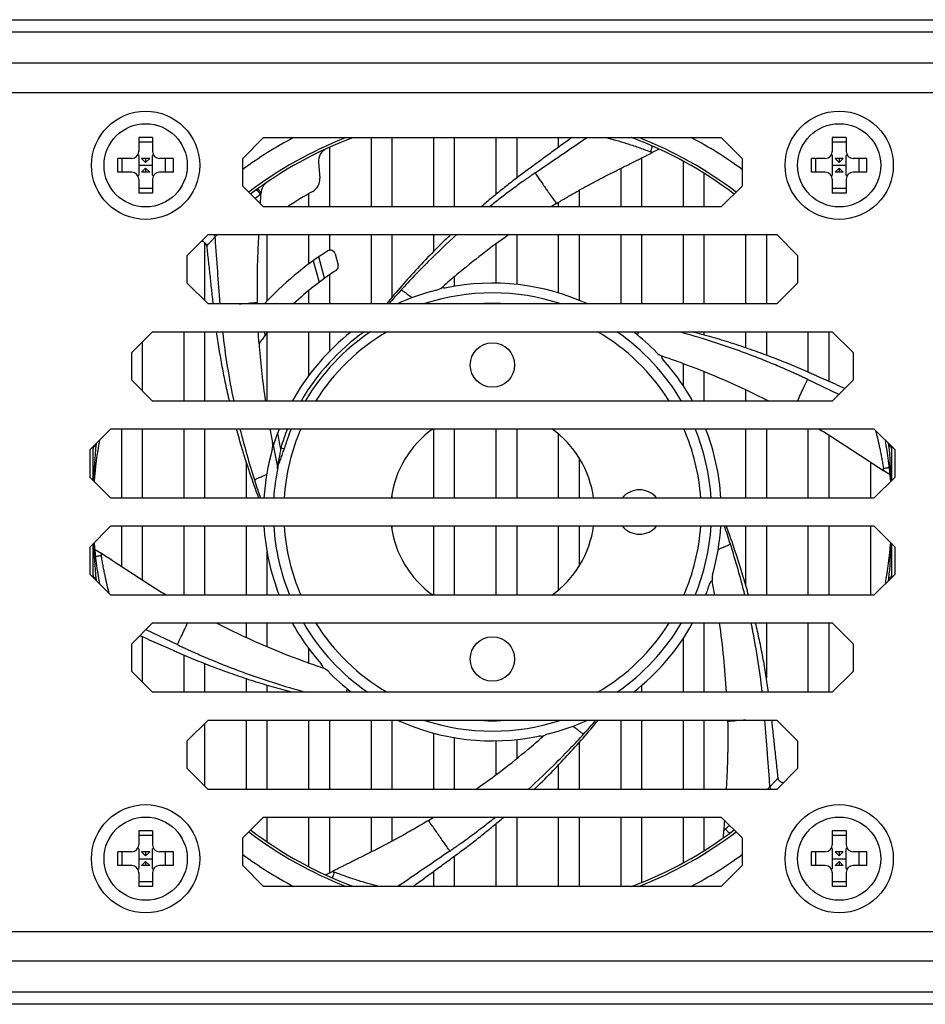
# Model space of a CAD drawing. Header units: millimetres. Extents: x 33 to 521, y 88 to 376.
# Tile 3 of 7: x 229 to 295, y 88 to 159. Entities that reach past the tile are written whole.
import ezdxf

# ---------------------------------------------------------------- set-up
doc = ezdxf.new("R2010")
doc.units = ezdxf.units.MM
doc.header["$LTSCALE"] = 32.67
doc.layers.add('00_COMPONENTS', color=7, linetype='CONTINUOUS')

msp = doc.modelspace()

# ---------------------------------------------------------------- linework, layer by layer
at = {"layer": '00_COMPONENTS', "color": 7}
for p, q in [((66.398, 158.568), (366.398, 158.568)), ((237.898, 150.068), (237.898, 149.068)), ((238.898, 150.068), (237.898, 150.068)), ((238.898, 150.068), (238.898, 149.068)), ((245.398, 148.568), (246.898, 150.068)), ((246.898, 150.068), (279.898, 150.068)), ((254.648, 150.068), (254.648, 145.068)), ((256.148, 150.068), (256.148, 145.068)), ((259.148, 150.068), (259.148, 145.068)), ((260.648, 150.068), (260.648, 145.068)), ((263.648, 150.068), (263.648, 145.965)), ((265.148, 150.068), (265.148, 147.148)), ((268.148, 150.068), (268.148, 149.357)), ((279.898, 150.068), (281.398, 148.568)), ((288.898, 150.068), (287.898, 150.068)), ((287.898, 150.068), (287.898, 149.068)), ((288.898, 150.068), (288.898, 149.068)), ((237.898, 149.758), (238.898, 149.758)), ((251.648, 149.362), (251.648, 145.068)), ((275.422, 149.238), (274.926, 148.987)), ((287.898, 149.758), (288.898, 149.758)), ((236.398, 147.568), (236.398, 148.568)), ((237.398, 148.568), (236.398, 148.568)), ((236.691, 148.568), (236.691, 147.568)), ((237.898, 148.773), (237.839, 148.833)), ((237.898, 148.773), (237.898, 147.363)), ((238.693, 148.568), (238.103, 148.568)), ((238.398, 148.273), (238.103, 148.568)), ((238.398, 148.273), (238.693, 148.568)), ((238.398, 148.568), (238.398, 148.273)), ((238.957, 148.833), (238.898, 148.773)), ((238.898, 147.363), (238.898, 148.773)), ((240.398, 148.568), (239.398, 148.568)), ((239.814, 148.568), (239.814, 147.568)), ((240.398, 147.568), (240.398, 148.568)), ((245.398, 146.568), (245.398, 148.568)), ((274.148, 148.593), (274.148, 145.068)), ((274.926, 148.986), (274.927, 148.986)), ((281.398, 148.568), (281.398, 146.568)), ((287.398, 148.568), (286.398, 148.568)), ((286.398, 147.568), (286.398, 148.568)), ((286.691, 148.568), (286.691, 147.568)), ((287.898, 148.773), (287.839, 148.833)), ((287.898, 148.773), (287.898, 147.363)), ((288.693, 148.568), (288.103, 148.568)), ((288.398, 148.273), (288.103, 148.568)), ((288.398, 148.273), (288.693, 148.568)), ((288.398, 148.568), (288.398, 148.273)), ((288.957, 148.833), (288.898, 148.773)), ((288.898, 147.363), (288.898, 148.773)), ((290.398, 148.568), (289.398, 148.568)), ((289.814, 148.568), (289.814, 147.568)), ((290.398, 147.568), (290.398, 148.568)), ((237.898, 148.068), (238.898, 148.068)), ((238.398, 147.863), (238.103, 147.568)), ((238.398, 147.863), (238.398, 147.568)), ((238.398, 147.863), (238.693, 147.568)), ((250.86, 148.272), (250.958, 147.15)), ((272.648, 147.843), (272.648, 145.068)), ((277.148, 148.373), (277.148, 145.068)), ((287.898, 148.068), (288.898, 148.068)), ((288.398, 147.863), (288.103, 147.568)), ((288.398, 147.863), (288.398, 147.568)), ((288.398, 147.863), (288.693, 147.568)), ((237.398, 147.568), (236.398, 147.568)), ((237.839, 147.304), (237.898, 147.363)), ((237.898, 147.068), (237.898, 146.068)), ((238.693, 147.568), (238.103, 147.568)), ((238.898, 147.363), (238.957, 147.304)), ((238.898, 147.068), (238.898, 146.068)), ((240.398, 147.568), (239.398, 147.568)), ((278.648, 147.499), (278.648, 145.068)), ((287.398, 147.568), (286.398, 147.568)), ((287.839, 147.304), (287.898, 147.363)), ((287.898, 147.068), (287.898, 146.068)), ((288.693, 147.568), (288.103, 147.568)), ((288.898, 147.363), (288.957, 147.304)), ((288.898, 147.068), (288.898, 146.068)), ((290.398, 147.568), (289.398, 147.568)), ((237.898, 146.416), (238.898, 146.416)), ((246.898, 145.068), (245.398, 146.568)), ((269.648, 146.267), (269.648, 145.068)), ((281.398, 146.568), (279.898, 145.068)), ((287.898, 146.416), (288.898, 146.416)), ((238.898, 146.068), (237.898, 146.068)), ((250.148, 146.018), (250.148, 145.068)), ((288.898, 146.068), (287.898, 146.068)), ((279.898, 145.068), (246.898, 145.068)), ((268.148, 145.395), (268.148, 145.068)), ((241.398, 141.568), (242.898, 143.068)), ((242.898, 143.068), (283.898, 143.068)), ((247.148, 143.068), (247.148, 138.267)), ((250.148, 143.068), (250.148, 140.942)), ((251.648, 143.068), (251.648, 141.939)), ((254.648, 143.068), (254.648, 138.068)), ((256.148, 143.068), (256.148, 138.541)), ((259.148, 143.068), (259.148, 141.844)), ((265.148, 143.068), (265.148, 139.475)), ((268.148, 143.068), (268.148, 138.87)), ((269.648, 143.068), (269.648, 138.338)), ((272.648, 143.068), (272.648, 138.068)), ((274.148, 143.068), (274.148, 138.068)), ((277.148, 143.068), (277.148, 138.068)), ((278.648, 143.068), (278.648, 138.068)), ((281.648, 143.068), (281.648, 138.068)), ((283.148, 143.068), (283.148, 138.068)), ((283.898, 143.068), (285.398, 141.568)), ((242.648, 142.512), (242.648, 138.318)), ((263.648, 142.395), (263.648, 139.566)), ((241.398, 139.568), (241.398, 141.568)), ((251.293, 139.922), (250.88, 141.463)), ((252.062, 141.688), (252.279, 140.878)), ((285.398, 141.568), (285.398, 139.568)), ((251.648, 140.17), (251.648, 138.068)), ((260.648, 140.025), (260.648, 139.338)), ((242.898, 138.068), (241.398, 139.568)), ((285.398, 139.568), (283.898, 138.068)), ((250.148, 139.037), (250.148, 138.068)), ((283.898, 138.068), (242.898, 138.068)), ((237.398, 134.568), (238.898, 136.068)), ((238.898, 136.068), (287.898, 136.068)), ((241.148, 136.068), (241.148, 131.068)), ((242.648, 136.068), (242.648, 131.068)), ((247.148, 135.971), (247.148, 131.068)), ((250.148, 136.068), (250.148, 132.901)), ((251.648, 136.068), (251.648, 134.652)), ((278.648, 136.068), (278.648, 135.838)), ((281.648, 136.068), (281.648, 134.912)), ((283.148, 136.068), (283.148, 134.377)), ((286.148, 136.068), (286.148, 133.152)), ((287.648, 136.068), (287.648, 132.491)), ((287.898, 136.068), (289.398, 134.568)), ((238.148, 135.318), (238.148, 131.818)), ((237.398, 132.568), (237.398, 134.568)), ((289.398, 134.568), (289.398, 132.568)), ((277.148, 133.768), (277.148, 132.189)), ((278.648, 133.19), (278.648, 131.068)), ((238.898, 131.068), (237.398, 132.568)), ((289.398, 132.568), (287.898, 131.068)), ((281.648, 131.885), (281.648, 131.068)), ((287.898, 131.068), (238.898, 131.068)), ((283.148, 131.155), (283.148, 131.068)), ((234.398, 127.568), (235.898, 129.068)), ((235.898, 129.068), (290.898, 129.068)), ((236.648, 129.068), (236.648, 124.068)), ((238.148, 129.068), (238.148, 124.068)), ((241.148, 129.068), (241.148, 124.068)), ((242.648, 129.068), (242.648, 124.068)), ((259.148, 129.068), (259.148, 124.068)), ((260.648, 129.068), (260.648, 124.068)), ((263.648, 129.068), (263.648, 124.068)), ((265.148, 129.068), (265.148, 124.068)), ((268.148, 128.699), (268.148, 124.068)), ((281.648, 129.068), (281.648, 124.068)), ((283.148, 129.068), (283.148, 124.068)), ((286.148, 129.068), (286.148, 124.068)), ((287.648, 128.624), (287.648, 124.068)), ((290.898, 129.068), (292.398, 127.568)), ((247.557, 128.009), (247.907, 126.301)), ((234.398, 125.568), (234.398, 127.568)), ((234.598, 127.768), (234.598, 125.368)), ((292.198, 125.368), (292.198, 127.768)), ((292.398, 127.568), (292.398, 125.568)), ((245.648, 126.657), (245.648, 124.068)), ((269.648, 126.967), (269.648, 124.068)), ((290.485, 126.78), (290.784, 126.583)), ((290.648, 126.673), (290.648, 124.068)), ((292.074, 125.74), (291.609, 126.044)), ((235.898, 124.068), (234.398, 125.568)), ((292.398, 125.568), (290.898, 124.068)), ((256.148, 124.372), (256.148, 124.068)), ((290.898, 124.068), (235.898, 124.068)), ((234.398, 120.568), (235.898, 122.068)), ((235.898, 122.068), (290.898, 122.068)), ((236.648, 122.068), (236.648, 119.134)), ((238.148, 122.068), (238.148, 118.149)), ((241.148, 122.068), (241.148, 117.068)), ((242.648, 122.068), (242.648, 117.068)), ((245.648, 122.068), (245.648, 117.068)), ((256.148, 122.068), (256.148, 121.764)), ((259.148, 122.068), (259.148, 117.068)), ((260.648, 122.068), (260.648, 117.068)), ((263.648, 122.068), (263.648, 117.068)), ((265.148, 122.068), (265.148, 117.068)), ((268.148, 122.068), (268.148, 117.438)), ((269.648, 122.068), (269.648, 119.17)), ((281.648, 122.068), (281.648, 117.836)), ((283.148, 122.068), (283.148, 117.068)), ((286.148, 122.068), (286.148, 117.068)), ((287.648, 122.068), (287.648, 117.068)), ((290.648, 122.068), (290.648, 117.068)), ((290.898, 122.068), (292.398, 120.568)), ((234.598, 120.768), (234.598, 118.368)), ((292.198, 118.368), (292.198, 120.768)), ((234.398, 118.568), (234.398, 120.568)), ((234.722, 120.397), (235.187, 120.093)), ((247.148, 120.208), (247.148, 117.068)), ((292.398, 120.568), (292.398, 118.568)), ((236.309, 119.357), (236.015, 119.551)), ((235.898, 117.068), (234.398, 118.568)), ((292.398, 118.568), (290.898, 117.068)), ((290.898, 117.068), (235.898, 117.068)), ((237.398, 113.568), (238.898, 115.068)), ((238.898, 115.068), (287.898, 115.068)), ((245.648, 115.068), (245.648, 114.02)), ((247.148, 115.068), (247.148, 113.359)), ((278.648, 115.068), (278.648, 110.068)), ((283.148, 115.068), (283.148, 111.118)), ((286.148, 115.068), (286.148, 110.068)), ((287.648, 115.068), (287.648, 110.068)), ((287.898, 115.068), (289.398, 113.568)), ((238.148, 114.087), (238.148, 110.818)), ((277.148, 113.948), (277.148, 110.068)), ((237.398, 111.568), (237.398, 113.568)), ((250.148, 113.236), (250.148, 112.187)), ((289.398, 113.568), (289.398, 111.568)), ((241.148, 112.767), (241.148, 110.068)), ((238.898, 110.068), (237.398, 111.568)), ((242.648, 112.144), (242.648, 110.068)), ((289.398, 111.568), (287.898, 110.068)), ((245.648, 111.058), (245.648, 110.068)), ((287.898, 110.068), (238.898, 110.068)), ((247.148, 110.587), (247.148, 110.068)), ((274.148, 110.552), (274.148, 110.068)), ((241.398, 106.568), (242.898, 108.068)), ((242.898, 108.068), (283.898, 108.068)), ((245.648, 108.068), (245.648, 103.068)), ((247.148, 108.068), (247.148, 103.068)), ((250.148, 108.068), (250.148, 103.068)), ((251.648, 108.068), (251.648, 103.068)), ((254.648, 108.068), (254.648, 103.068)), ((256.148, 108.068), (256.148, 103.068)), ((272.648, 108.068), (272.648, 103.068)), ((274.148, 108.068), (274.148, 103.068)), ((277.148, 108.068), (277.148, 103.068)), ((278.648, 108.068), (278.648, 103.068)), ((280.353, 108.068), (280.356, 107.954)), ((280.353, 108.068), (280.356, 107.954)), ((283.898, 108.068), (285.398, 106.568)), ((242.648, 107.818), (242.648, 103.318)), ((241.398, 104.568), (241.398, 106.568)), ((259.148, 107.125), (259.148, 103.068)), ((260.648, 106.8), (260.648, 103.068)), ((263.648, 106.571), (263.648, 104.115)), ((265.148, 106.662), (265.148, 105.285)), ((285.398, 106.568), (285.398, 104.568)), ((269.648, 106.44), (269.648, 103.068)), ((242.898, 103.068), (241.398, 104.568)), ((268.148, 104.81), (268.148, 103.068)), ((285.398, 104.568), (283.898, 103.068)), ((283.898, 103.068), (242.898, 103.068)), ((245.398, 99.568), (246.898, 101.068)), ((246.898, 101.068), (279.898, 101.068)), ((247.148, 101.068), (247.148, 99.291)), ((250.148, 101.068), (250.148, 97.498)), ((251.648, 101.068), (251.648, 97.037)), ((254.648, 101.068), (254.648, 98.545)), ((256.148, 101.068), (256.148, 99.323)), ((259.148, 101.068), (259.148, 101.046)), ((265.148, 101.068), (265.148, 96.068)), ((268.148, 101.068), (268.148, 96.068)), ((269.648, 101.068), (269.648, 96.068)), ((272.648, 101.068), (272.648, 96.068)), ((274.148, 101.068), (274.148, 96.35)), ((277.148, 101.068), (277.148, 97.764)), ((278.648, 101.068), (278.648, 98.638)), ((279.898, 101.068), (281.398, 99.568)), ((263.648, 100.586), (263.648, 96.068)), ((280.049, 99.57), (280.08, 100.125)), ((238.898, 100.068), (237.898, 100.068)), ((237.898, 100.068), (237.898, 99.068)), ((237.898, 99.758), (238.898, 99.758)), ((238.898, 100.068), (238.898, 99.068)), ((245.398, 97.568), (245.398, 99.568)), ((281.398, 99.568), (281.398, 97.568)), ((288.898, 100.068), (287.898, 100.068)), ((287.898, 100.068), (287.898, 99.068)), ((287.898, 99.758), (288.898, 99.758)), ((288.898, 100.068), (288.898, 99.068)), ((237.898, 98.773), (237.839, 98.833)), ((237.898, 98.773), (237.898, 97.363)), ((238.957, 98.833), (238.898, 98.773)), ((238.898, 97.363), (238.898, 98.773)), ((287.898, 98.773), (287.839, 98.833)), ((287.898, 98.773), (287.898, 97.363)), ((288.957, 98.833), (288.898, 98.773)), ((288.898, 97.363), (288.898, 98.773)), ((237.398, 98.568), (236.398, 98.568)), ((236.398, 97.568), (236.398, 98.568)), ((236.691, 98.568), (236.691, 97.568)), ((237.898, 98.068), (238.898, 98.068)), ((238.693, 98.568), (238.103, 98.568)), ((238.398, 98.273), (238.103, 98.568)), ((238.398, 98.568), (238.398, 98.273)), ((238.398, 98.273), (238.693, 98.568)), ((240.398, 98.568), (239.398, 98.568)), ((239.814, 98.568), (239.814, 97.568)), ((240.398, 97.568), (240.398, 98.568)), ((260.648, 98.246), (260.648, 96.068)), ((287.398, 98.568), (286.398, 98.568)), ((286.398, 97.568), (286.398, 98.568)), ((286.691, 98.568), (286.691, 97.568)), ((287.898, 98.068), (288.898, 98.068)), ((288.693, 98.568), (288.103, 98.568)), ((288.398, 98.273), (288.103, 98.568)), ((288.398, 98.568), (288.398, 98.273)), ((288.398, 98.273), (288.693, 98.568)), ((290.398, 98.568), (289.398, 98.568)), ((289.814, 98.568), (289.814, 97.568)), ((290.398, 97.568), (290.398, 98.568)), ((237.398, 97.568), (236.398, 97.568)), ((237.839, 97.304), (237.898, 97.363)), ((238.398, 97.863), (238.103, 97.568)), ((238.693, 97.568), (238.103, 97.568)), ((238.398, 97.863), (238.693, 97.568)), ((238.398, 97.863), (238.398, 97.568)), ((238.898, 97.363), (238.957, 97.304)), ((240.398, 97.568), (239.398, 97.568)), ((246.898, 96.068), (245.398, 97.568)), ((281.398, 97.568), (279.898, 96.068)), ((287.398, 97.568), (286.398, 97.568)), ((287.839, 97.304), (287.898, 97.363)), ((288.398, 97.863), (288.103, 97.568)), ((288.693, 97.568), (288.103, 97.568)), ((288.398, 97.863), (288.693, 97.568)), ((288.398, 97.863), (288.398, 97.568)), ((288.898, 97.363), (288.957, 97.304)), ((290.398, 97.568), (289.398, 97.568)), ((237.898, 97.068), (237.898, 96.068)), ((238.898, 97.068), (238.898, 96.068)), ((251.373, 96.899), (251.87, 97.15)), ((251.869, 97.151), (251.868, 97.151)), ((259.148, 97.146), (259.148, 96.068)), ((287.898, 97.068), (287.898, 96.068)), ((288.898, 97.068), (288.898, 96.068)), ((237.898, 96.416), (238.898, 96.416)), ((238.898, 96.068), (237.898, 96.068)), ((279.898, 96.068), (246.898, 96.068)), ((287.898, 96.416), (288.898, 96.416)), ((288.898, 96.068), (287.898, 96.068)), ((366.398, 87.568), (66.398, 87.568))]:
    msp.add_line(p, q, dxfattribs=at)
at = {"layer": '00_COMPONENTS', "color": 4}
for p, q in [((66.398, 157.69), (366.398, 157.69)), ((66.398, 155.447), (366.398, 155.447)), ((61.898, 153.326), (370.898, 153.326)), ((266.469, 147.519), (266.406, 147.476)), ((250.487, 141.19), (250.904, 139.635)), ((286.108, 132.634), (286.04, 132.667)), ((288.374, 131.544), (286.108, 132.634)), ((291.985, 127.866), (291.984, 127.983)), ((247.907, 126.301), (247.913, 126.398)), ((234.812, 118.154), (234.81, 118.271)), ((238.422, 114.593), (240.688, 113.503)), ((240.688, 113.503), (240.756, 113.47)), ((260.326, 98.618), (260.389, 98.661)), ((61.898, 92.811), (370.898, 92.811)), ((366.398, 90.69), (66.398, 90.69)), ((366.398, 88.447), (66.398, 88.447))]:
    msp.add_line(p, q, dxfattribs=at)
at = {"layer": '00_COMPONENTS', "color": 7}
for centre, radius in [((238.398, 148.068), 3.9), ((288.398, 148.068), 3.9), ((238.398, 148.068), 3), ((288.398, 148.068), 3), ((263.398, 133.668), 1.6), ((263.398, 112.468), 1.6), ((238.398, 98.068), 3.9), ((288.398, 98.068), 3.9), ((238.398, 98.068), 3), ((288.398, 98.068), 3)]:
    msp.add_circle(centre, radius, dxfattribs=at)
for centre, radius, start, end in [((263.398, 123.068), 30.567, 117.95467, 126.07716), ((263.398, 123.068), 28.8, 110.36282, 127.23905), ((263.398, 123.068), 28.8, 52.76095, 69.63718), ((263.398, 123.068), 30.567, 53.9228, 62.04542), ((251.856, 148.359), 1, 114.52982, 185), ((237.398, 149.068), 0.5, 270, 360), ((239.398, 149.068), 0.5, 180, 270), ((287.398, 149.068), 0.5, 270, 360), ((289.398, 149.068), 0.5, 180, 270), ((237.398, 147.068), 0.5, 0, 90), ((239.398, 147.068), 0.5, 90, 180), ((249.962, 147.063), 1, 299.24703, 5), ((287.398, 147.068), 0.5, 0, 90), ((289.398, 147.068), 0.5, 90, 180), ((247.719, 146.025), 1, 124.95503, 176.7719), ((-327.548, 178.091), 575.159, 356.730772, 356.809645), ((263.398, 123.068), 26.5, 119.24703, 123.8796), ((299.546, 93.228), 60.887, 121.19602, 121.63456), ((297.591, 96.327), 57.222, 125.22937, 129.95818), ((263.398, 123.068), 22.25, 122.21291, 137.60999), ((251.724, 141.597), 0.35, 15, 122.21291), ((251.941, 140.787), 0.35, 302.88714, 15), ((263.398, 123.068), 20.75, 122.88714, 133.70568), ((297.594, 96.312), 57.236, 129.95095, 131.33104), ((259.135, 140.041), 1, 284.10302, 311.33228), ((263.398, 123.068), 16.5, 65.38483, 101.61151), ((263.398, 123.068), 16.5, 104.09943, 114.61997), ((263.398, 123.068), 15.8, 71.69623, 108.30884), ((191.626, 137.076), 54.825, 1.03738, 1.15758), ((263.398, 123.068), 20.75, 141.20626, 144.15494), ((263.398, 123.068), 16.5, 128.01166, 150.99613), ((263.398, 123.068), 15.8, 30.42107, 55.36776), ((263.398, 123.068), 16.5, 44.09943, 51.98826), ((303.762, 139.325), 57.331, 184.32001, 188.28048), ((275.965, 135.247), 1, 224.10302, 251.33232), ((257.324, 80.075), 57.236, 69.95094, 71.33104), ((263.398, 123.068), 16.5, 29.00385, 41.6115), ((257.182, 79.724), 57.614, 63.02195, 69.93853), ((303.668, 139.305), 57.236, 190.30258, 191.33108), ((263.398, 123.068), 16.5, 158.67611, 162.89692), ((263.398, 123.068), 7.367, 125.45841, 172.19785), ((263.398, 123.068), 7.367, 7.80213, 54.54158), ((263.398, 123.068), 15.8, 3.62879, 22.31887), ((263.398, 123.068), 16.5, 3.47475, 21.32397), ((263.398, 123.068), 28.8, 169.6619, 175.58961), ((246.567, 127.863), 1, 344.10301, 11.32999), ((263.398, 123.068), 28.8, 4.41039, 10.3381), ((263.398, 123.068), 16.5, 164.09943, 176.52537), ((453.835, 374.538), 296.761, 236.67188, 236.86203), ((263.398, 123.068), 15.8, 168.27156, 176.37123), ((247.614, 126.241), 0.3, 348.63464, 11.57584), ((273.998, 123.068), 1.6, 38.68658, 141.31354), ((263.398, 123.068), 16.5, 183.47475, 201.32397), ((263.398, 123.068), 15.8, 183.62879, 202.3189), ((263.398, 123.068), 7.367, 187.80213, 234.54158), ((263.398, 123.068), 7.367, 305.45841, 352.19785), ((273.998, 123.068), 1.6, 218.68658, 321.31354), ((263.398, 123.068), 15.8, 337.6811, 356.37118), ((263.398, 123.068), 16.5, 344.09943, 356.52537), ((263.398, 123.068), 28.8, 184.41039, 190.3381), ((263.398, 123.068), 28.8, 349.66189, 355.58963), ((74.006, -126.806), 294.854, 56.67039, 56.86258), ((263.398, 123.068), 16.5, 338.67594, 341.61163), ((280.228, 118.274), 1, 164.10302, 191.33249), ((223.128, 106.832), 57.236, 10.30258, 11.33104), ((269.617, 166.421), 57.623, 243.02193, 249.93734), ((263.398, 123.068), 16.5, 209.00385, 221.6115), ((263.398, 123.068), 15.8, 210.42104, 235.36799), ((263.398, 123.068), 15.8, 304.63199, 329.57896), ((263.398, 123.068), 16.5, 308.01206, 330.99624), ((222.913, 106.788), 57.455, 3.27363, 8.28686), ((269.472, 166.061), 57.236, 249.95093, 251.33104), ((250.831, 110.89), 1, 44.10302, 71.33207), ((263.398, 123.068), 16.5, 224.09943, 231.98826), ((263.398, 123.068), 16.5, 245.38483, 281.61164), ((263.398, 123.068), 15.8, 251.69528, 288.30475), ((263.398, 123.068), 16.5, 284.09943, 294.62165), ((229.202, 149.825), 57.236, 309.95095, 311.33104), ((267.661, 106.096), 1, 104.10302, 131.33228), ((229.205, 149.81), 57.222, 305.22937, 309.95818), ((227.249, 152.908), 60.887, 301.19602, 301.63456), ((263.398, 123.068), 28.8, 232.76095, 249.63718), ((263.398, 123.068), 28.8, 290.36282, 307.23905), ((237.398, 99.068), 0.5, 270, 360), ((239.398, 99.068), 0.5, 180, 270), ((287.398, 99.068), 0.5, 270, 360), ((289.398, 99.068), 0.5, 180, 270), ((263.398, 123.068), 30.567, 233.9228, 242.04542), ((263.398, 123.068), 30.567, 297.95467, 306.07716), ((237.398, 97.068), 0.5, 0, 90), ((239.398, 97.068), 0.5, 90, 180), ((287.398, 97.068), 0.5, 0, 90), ((289.398, 97.068), 0.5, 90, 180)]:
    msp.add_arc(centre, radius, start, end, dxfattribs=at)
at = {"layer": '00_COMPONENTS', "color": 4}
for centre, radius, start, end in [((263.398, 123.068), 28.987, 111.33536, 127.28948), ((263.398, 123.068), 28.987, 52.71052, 68.66464), ((263.353, 125.001), 26.802, 128.48163, 129.53258), ((299.324, 100.365), 57.493, 137.67165, 139.02084), ((196.882, 693.313), 557.337, 274.96668, 275.10142), ((263.398, 123.068), 15.05, 85.33585, 94.66409), ((298.911, 142.347), 55.327, 186.51623, 191.76249), ((303.506, 139.347), 56.628, 183.31905, 183.61902), ((263.398, 123.068), 15.944, 125.37712, 149.88366), ((263.398, 123.068), 15.689, 124.04338, 149.34097), ((263.398, 123.068), 15.05, 120.25234, 147.88755), ((263.398, 123.068), 15.05, 32.11245, 59.74768), ((254.653, 138.738), 19.448, 351.34467, 352.11018), ((301.442, 142.949), 57.929, 193.86402, 197.65856), ((263.398, 123.068), 15.944, 157.89411, 163.18408), ((263.398, 123.068), 15.689, 157.51449, 163.18423), ((263.398, 123.068), 15.05, 156.50394, 176.19011), ((263.398, 123.068), 15.05, 3.80992, 23.49605), ((289.748, 123.019), 55.151, 174.95803, 177.60783), ((263.398, 123.068), 28.987, 170.19387, 170.47342), ((288.178, 127.427), 53.369, 179.40424, 179.52869), ((263.398, 123.068), 28.987, 9.52658, 9.80613), ((236.689, 122.996), 55.51, 2.40073, 5.0334), ((301.042, 142.836), 57.514, 197.67168, 199.04512), ((263.398, 123.068), 15.05, 183.80992, 203.49605), ((263.398, 123.068), 15.05, 336.50394, 356.19011), ((225.754, 103.301), 57.514, 17.67174, 19.04512), ((290.107, 123.141), 55.511, 182.40074, 185.03339), ((225.354, 103.187), 57.929, 13.86405, 17.65862), ((237.047, 123.118), 55.151, 354.95803, 357.60782), ((263.398, 123.068), 28.987, 189.52658, 189.80613), ((263.398, 123.068), 28.987, 350.19387, 350.47342), ((238.618, 118.71), 53.369, 359.40424, 359.52869), ((263.398, 123.068), 15.05, 212.11245, 239.74768), ((263.398, 123.068), 15.05, 300.25234, 327.88755), ((227.884, 103.79), 55.327, 6.51624, 11.76251), ((272.143, 107.399), 19.448, 171.34467, 172.11018), ((263.398, 123.068), 15.05, 265.33585, 274.66409), ((227.472, 145.772), 57.493, 317.67165, 319.02084), ((330.007, -448.248), 558.414, 94.96721, 95.10124), ((259.136, 126.438), 33.633, 308.78931, 309.44138), ((263.398, 123.068), 28.987, 232.71052, 248.66464), ((263.398, 123.068), 28.987, 291.33536, 307.28948)]:
    msp.add_arc(centre, radius, start, end, dxfattribs=at)
at = {"layer": '00_COMPONENTS', "color": 7}
for points, knots in [([(269.121, 150.068), (268.844, 149.866), (268.29, 149.461), (267.598, 148.954), (267.044, 148.549), (266.629, 148.244), (266.214, 147.94), (265.799, 147.635), (265.386, 147.328), (264.975, 147.018), (264.568, 146.703), (264.164, 146.384), (263.764, 146.061), (263.234, 145.625), (262.841, 145.293), (262.581, 145.068)], [0, 0, 0, 0, 0.125, 0.249999, 0.312499, 0.374998, 0.437499, 0.499998, 0.562498, 0.624999, 0.687499, 0.75, 0.812501, 0.875001, 1, 1, 1, 1]), ([(268.009, 145.311), (268.242, 145.453), (268.711, 145.732), (269.42, 146.14), (270.134, 146.539), (270.855, 146.927), (271.58, 147.305), (272.31, 147.675), (273.042, 148.04), (273.53, 148.284), (273.774, 148.406)], [0, 0, 0, 0, 0.12502, 0.25003, 0.375031, 0.500027, 0.625019, 0.75001, 0.875003, 1, 1, 1, 1]), ([(273.774, 148.406), (273.819, 148.428), (273.909, 148.474), (273.999, 148.518), (274.044, 148.541)], [0, 0, 0, 0, 0.500073, 1, 1, 1, 1]), ([(274.044, 148.541), (274.117, 148.578), (274.265, 148.652), (274.485, 148.763), (274.706, 148.874), (274.853, 148.949), (274.926, 148.986)], [0, 0, 0, 0, 0.249981, 0.499958, 0.749967, 1, 1, 1, 1]), ([(246.545, 143.068), (246.522, 142.662), (246.489, 142.052), (246.457, 141.238), (246.435, 140.424), (246.424, 139.405), (246.432, 138.591), (246.44, 138.183)], [0, 0, 0, 0, 0.249978, 0.374969, 0.499965, 0.74997, 1, 1, 1, 1]), ([(260.384, 143.068), (259.565, 142.281), (257.973, 140.657), (256.477, 138.944), (255.753, 138.069)], [0, 0, 0, 0, 0.499996, 1, 1, 1, 1]), ([(242.799, 142.242), (242.794, 142.289), (242.767, 142.38), (242.682, 142.495), (242.562, 142.571), (242.468, 142.591), (242.422, 142.592)], [0, 0, 0, 0, 0.250019, 0.499994, 0.749971, 1, 1, 1, 1]), ([(242.799, 142.242), (242.837, 141.895), (242.913, 141.199), (243.026, 140.155), (243.139, 139.112), (243.215, 138.416), (243.253, 138.068)], [0, 0, 0, 0, 0.25, 0.5, 0.75, 1, 1, 1, 1]), ([(260.077, 139.231), (260.024, 139.22), (259.941, 139.214), (259.833, 139.231), (259.781, 139.247), (259.755, 139.257)], [0, 0, 0, 0, 0.499402, 0.749715, 1, 1, 1, 1]), ([(256.64, 138.121), (256.624, 138.117), (256.561, 138.102), (256.499, 138.084), (256.453, 138.069)], [0, 0, 0, 0, 0.248608, 1, 1, 1, 1]), ([(243.492, 136.068), (243.55, 135.648), (243.677, 134.81), (243.895, 133.557), (244.143, 132.309), (244.327, 131.481), (244.424, 131.068)], [0, 0, 0, 0, 0.25, 0.5, 0.75, 1, 1, 1, 1]), ([(246.578, 135.218), (246.563, 135.425), (246.544, 135.708), (246.527, 135.991), (246.523, 136.068)], [0, 0, 0, 0, 0.728671, 1, 1, 1, 1]), ([(288.808, 131.979), (288.584, 132.078), (288.136, 132.276), (287.463, 132.573), (286.902, 132.82), (286.454, 133.017), (286.005, 133.215), (285.443, 133.46), (284.766, 133.745), (284.084, 134.02), (283.398, 134.284), (282.708, 134.54), (281.785, 134.869), (280.622, 135.256), (279.215, 135.684), (278.269, 135.944), (277.795, 136.069)], [0, 0, 0, 0, 0.0625, 0.125, 0.187501, 0.218751, 0.250001, 0.312501, 0.375002, 0.437503, 0.500003, 0.562504, 0.625004, 0.750003, 0.875001, 1, 1, 1, 1]), ([(246.578, 135.218), (246.58, 135.196), (246.583, 135.149), (246.588, 135.079), (246.592, 135.031), (246.594, 135.008)], [0, 0, 0, 0, 0.324726, 0.662141, 1, 1, 1, 1]), ([(275.734, 134.026), (275.698, 134.066), (275.652, 134.135), (275.612, 134.237), (275.6, 134.29), (275.596, 134.317)], [0, 0, 0, 0, 0.499402, 0.749716, 1, 1, 1, 1]), ([(244.932, 129.068), (245.047, 128.646), (245.528, 126.962), (246.085, 125.3), (246.54, 124.068)], [0, 0, 0, 0, 0.250029, 1, 1, 1, 1]), ([(286.924, 129.069), (287.226, 128.886), (287.826, 128.515), (288.718, 127.945), (289.603, 127.364), (290.191, 126.974), (290.486, 126.78)], [0, 0, 0, 0, 0.250002, 0.499999, 0.749996, 1, 1, 1, 1]), ([(247.627, 127.921), (247.626, 127.915), (247.622, 127.903), (247.615, 127.889), (247.608, 127.877), (247.601, 127.869), (247.591, 127.863), (247.586, 127.87), (247.586, 127.873)], [0, 0, 0, 0, 0.249667, 0.461332, 0.627733, 0.750151, 0.886722, 1, 1, 1, 1]), ([(281.864, 117.068), (281.748, 117.491), (281.267, 119.175), (280.711, 120.837), (280.255, 122.068)], [0, 0, 0, 0, 0.250029, 1, 1, 1, 1]), ([(239.872, 117.068), (239.57, 117.251), (238.969, 117.621), (238.077, 118.192), (237.192, 118.773), (236.604, 119.163), (236.309, 119.358)], [0, 0, 0, 0, 0.250004, 0.499997, 0.749992, 1, 1, 1, 1]), ([(279.055, 117.863), (279.072, 117.915), (279.109, 117.989), (279.177, 118.075), (279.217, 118.112), (279.239, 118.129)], [0, 0, 0, 0, 0.499402, 0.749715, 1, 1, 1, 1]), ([(283.304, 110.068), (283.246, 110.489), (283.119, 111.327), (282.901, 112.58), (282.653, 113.828), (282.469, 114.656), (282.372, 115.068)], [0, 0, 0, 0, 0.25, 0.5, 0.75, 1, 1, 1, 1]), ([(237.987, 114.158), (238.212, 114.059), (238.66, 113.861), (239.333, 113.564), (239.893, 113.317), (240.342, 113.119), (240.791, 112.922), (241.352, 112.677), (242.03, 112.392), (242.712, 112.117), (243.398, 111.852), (244.087, 111.596), (245.011, 111.268), (246.174, 110.88), (247.581, 110.453), (248.526, 110.192), (249, 110.068)], [0, 0, 0, 0, 0.0625, 0.125, 0.187501, 0.218751, 0.250001, 0.312501, 0.375002, 0.437503, 0.500003, 0.562504, 0.625004, 0.750003, 0.875001, 1, 1, 1, 1]), ([(251.199, 111.82), (251.195, 111.847), (251.183, 111.9), (251.144, 112.002), (251.097, 112.071), (251.061, 112.111)], [0, 0, 0, 0, 0.250294, 0.500589, 1, 1, 1, 1]), ([(266.411, 103.068), (267.231, 103.856), (268.822, 105.48), (270.318, 107.192), (271.042, 108.068)], [0, 0, 0, 0, 0.499996, 1, 1, 1, 1]), ([(280.356, 107.954), (280.364, 107.547), (280.373, 106.732), (280.36, 105.713), (280.337, 104.899), (280.314, 104.289), (280.285, 103.678), (280.262, 103.272), (280.251, 103.068)], [0, 0, 0, 0, 0.250033, 0.500032, 0.625028, 0.750021, 0.875011, 1, 1, 1, 1]), ([(283.997, 103.895), (283.959, 104.242), (283.883, 104.938), (283.769, 105.981), (283.656, 107.025), (283.581, 107.721), (283.543, 108.068)], [0, 0, 0, 0, 0.25, 0.5, 0.75, 1, 1, 1, 1]), ([(266.719, 106.906), (266.772, 106.917), (266.855, 106.922), (266.963, 106.906), (267.015, 106.89), (267.04, 106.88)], [0, 0, 0, 0, 0.499402, 0.749715, 1, 1, 1, 1]), ([(284.374, 103.545), (284.328, 103.546), (284.257, 103.561), (284.174, 103.604), (284.118, 103.647), (284.071, 103.7), (284.034, 103.759), (284.008, 103.825), (283.999, 103.871), (283.997, 103.895)], [0, 0, 0, 0, 0.249297, 0.37441, 0.499521, 0.624643, 0.749764, 0.87487, 1, 1, 1, 1]), ([(258.787, 100.825), (258.554, 100.684), (258.085, 100.405), (257.376, 99.996), (256.661, 99.598), (255.941, 99.21), (255.215, 98.832), (254.486, 98.462), (253.754, 98.096), (253.265, 97.853), (253.022, 97.731)], [0, 0, 0, 0, 0.12502, 0.25003, 0.375031, 0.500027, 0.625019, 0.75001, 0.875003, 1, 1, 1, 1]), ([(257.675, 96.069), (257.952, 96.271), (258.506, 96.676), (259.198, 97.182), (259.752, 97.588), (260.167, 97.893), (260.582, 98.197), (260.996, 98.502), (261.41, 98.808), (261.82, 99.119), (262.228, 99.434), (262.631, 99.753), (263.032, 100.076), (263.562, 100.512), (263.955, 100.844), (264.215, 101.068)], [0, 0, 0, 0, 0.125, 0.249999, 0.312499, 0.374998, 0.437499, 0.499998, 0.562498, 0.624999, 0.687499, 0.75, 0.812501, 0.875001, 1, 1, 1, 1]), ([(252.752, 97.596), (252.678, 97.559), (252.531, 97.485), (252.31, 97.374), (252.09, 97.263), (251.943, 97.188), (251.869, 97.151)], [0, 0, 0, 0, 0.249981, 0.499958, 0.749967, 1, 1, 1, 1]), ([(253.022, 97.731), (252.977, 97.709), (252.887, 97.663), (252.797, 97.618), (252.752, 97.596)], [0, 0, 0, 0, 0.500073, 1, 1, 1, 1])]:
    msp.add_open_spline(points, degree=3, knots=knots, dxfattribs=at)
at = {"layer": '00_COMPONENTS', "color": 4}
for points, knots in [([(266.469, 147.519), (267.092, 147.944), (268.338, 148.794), (269.584, 149.645), (270.207, 150.068)], [0, 0, 0, 0, 0.50005, 1, 1, 1, 1]), ([(271.564, 150.069), (271.803, 150.009), (272.308, 149.876), (273.092, 149.645), (273.926, 149.368), (274.492, 149.159), (274.779, 149.047)], [0, 0, 0, 0, 0.219246, 0.464019, 0.72609, 1, 1, 1, 1]), ([(274.893, 149.474), (274.895, 149.472), (274.899, 149.467), (274.901, 149.456), (274.902, 149.442), (274.902, 149.417), (274.895, 149.378), (274.883, 149.324), (274.864, 149.261), (274.831, 149.167), (274.801, 149.095), (274.779, 149.047)], [0, 0, 0, 0, 0.018342, 0.042325, 0.073224, 0.111545, 0.209972, 0.335099, 0.482555, 0.646824, 1, 1, 1, 1]), ([(274.927, 148.987), (274.915, 148.993), (274.89, 149.003), (274.841, 149.023), (274.804, 149.037), (274.779, 149.047)], [0, 0, 0, 0, 0.250247, 0.500383, 1, 1, 1, 1]), ([(266.406, 147.476), (266.337, 147.428), (266.2, 147.332), (265.994, 147.188), (265.788, 147.043), (265.515, 146.848), (265.176, 146.602), (264.636, 146.203), (263.968, 145.695), (263.441, 145.279), (263.179, 145.069)], [0, 0, 0, 0, 0.062532, 0.124947, 0.187298, 0.249897, 0.37492, 0.499899, 0.749991, 1, 1, 1, 1]), ([(266.469, 147.519), (266.543, 147.41), (266.731, 147.138), (267.069, 146.653), (267.508, 146.025), (267.833, 145.561), (268.009, 145.311)], [0, 0, 0, 0, 0.145913, 0.369196, 0.659025, 1, 1, 1, 1]), ([(246.37, 146.295), (246.374, 146.297), (246.384, 146.295), (246.397, 146.289), (246.418, 146.277), (246.448, 146.252), (246.489, 146.212), (246.535, 146.161), (246.599, 146.085), (246.646, 146.024), (246.675, 145.982)], [0, 0, 0, 0, 0.034075, 0.061274, 0.096862, 0.194783, 0.326112, 0.483586, 0.656163, 1, 1, 1, 1]), ([(246.461, 146.361), (246.463, 146.362), (246.468, 146.362), (246.476, 146.36), (246.486, 146.355), (246.503, 146.344), (246.527, 146.324), (246.56, 146.292), (246.597, 146.253), (246.653, 146.189), (246.694, 146.137), (246.721, 146.1)], [0, 0, 0, 0, 0.016825, 0.03916, 0.068309, 0.104804, 0.199654, 0.321168, 0.466902, 0.632117, 1, 1, 1, 1]), ([(242.799, 142.242), (242.839, 142.286), (242.923, 142.38), (243.061, 142.529), (243.218, 142.697), (243.33, 142.815), (243.39, 142.877)], [0, 0, 0, 0, 0.2044, 0.43751, 0.701832, 1, 1, 1, 1]), ([(243.3, 143.068), (243.322, 143.041), (243.361, 142.98), (243.383, 142.912), (243.39, 142.877)], [0, 0, 0, 0, 0.504123, 1, 1, 1, 1]), ([(243.39, 142.877), (243.396, 142.884), (243.409, 142.899), (243.429, 142.922), (243.45, 142.944), (243.478, 142.976), (243.516, 143.018), (243.546, 143.051), (243.562, 143.068)], [0, 0, 0, 0, 0.11279, 0.229026, 0.348961, 0.472376, 0.729484, 1, 1, 1, 1]), ([(243.39, 142.877), (243.419, 142.477), (243.478, 141.675), (243.599, 140.072), (243.69, 138.87), (243.75, 138.068)], [0, 0, 0, 0, 0.249987, 0.499961, 1, 1, 1, 1]), ([(260.829, 143.068), (260.127, 142.437), (259.099, 141.463), (257.779, 140.116), (257.136, 139.428), (256.819, 139.08)], [0, 0, 0, 0, 0.500661, 0.750616, 1, 1, 1, 1]), ([(256.819, 139.08), (256.835, 139.074), (256.871, 139.055), (256.932, 139.019), (257.008, 138.968), (257.099, 138.904), (257.206, 138.826), (257.376, 138.697), (257.509, 138.592), (257.603, 138.517)], [0, 0, 0, 0, 0.052238, 0.125434, 0.220439, 0.336434, 0.472846, 0.629264, 1, 1, 1, 1]), ([(286.04, 132.667), (285.994, 132.688), (285.901, 132.732), (285.716, 132.819), (285.483, 132.927), (285.204, 133.055), (284.83, 133.223), (284.361, 133.429), (283.608, 133.752), (282.659, 134.138), (281.512, 134.577), (280.355, 134.989), (278.803, 135.505), (277.626, 135.853), (276.838, 136.068)], [0, 0, 0, 0, 0.015509, 0.031327, 0.062494, 0.093795, 0.125107, 0.187659, 0.25024, 0.375408, 0.500484, 0.625473, 0.750389, 1, 1, 1, 1]), ([(286.108, 132.634), (286.013, 132.437), (285.768, 131.916), (285.523, 131.394), (285.372, 131.069)], [0, 0, 0, 0, 0.377753, 1, 1, 1, 1]), ([(291.014, 128.953), (291.069, 128.744), (291.178, 128.31), (291.303, 127.757), (291.397, 127.294), (291.465, 126.934), (291.529, 126.568), (291.568, 126.321), (291.587, 126.197)], [0, 0, 0, 0, 0.230408, 0.476323, 0.603841, 0.733884, 0.866089, 1, 1, 1, 1]), ([(234.81, 127.866), (234.778, 127.844), (234.72, 127.801), (234.651, 127.726), (234.608, 127.647), (234.598, 127.592), (234.598, 127.566)], [0, 0, 0, 0, 0.305309, 0.568299, 0.795198, 1, 1, 1, 1]), ([(292.198, 127.566), (292.198, 127.592), (292.188, 127.647), (292.145, 127.726), (292.076, 127.801), (292.018, 127.844), (291.985, 127.866)], [0, 0, 0, 0, 0.204801, 0.4317, 0.694689, 1, 1, 1, 1]), ([(248.135, 127.681), (248.12, 127.561), (248.087, 127.326), (248.034, 127.038), (247.987, 126.82), (247.954, 126.67), (247.927, 126.531), (247.916, 126.441), (247.913, 126.398)], [0, 0, 0, 0, 0.278974, 0.546739, 0.673611, 0.792178, 0.901398, 1, 1, 1, 1]), ([(247.928, 126.28), (247.937, 126.324), (247.963, 126.417), (248.014, 126.561), (248.074, 126.717), (248.16, 126.943), (248.265, 127.24), (248.342, 127.483), (248.38, 127.607)], [0, 0, 0, 0, 0.096349, 0.20577, 0.325785, 0.454346, 0.723519, 1, 1, 1, 1]), ([(248.38, 127.607), (248.345, 127.618), (248.287, 127.635), (248.206, 127.66), (248.159, 127.674), (248.135, 127.681)], [0, 0, 0, 0, 0.427182, 0.704029, 1, 1, 1, 1]), ([(247.928, 126.28), (247.932, 126.299), (247.933, 126.34), (247.922, 126.38), (247.913, 126.398)], [0, 0, 0, 0, 0.489837, 1, 1, 1, 1]), ([(246.242, 125.377), (246.255, 125.387), (246.289, 125.409), (246.351, 125.444), (246.433, 125.485), (246.535, 125.532), (246.655, 125.585), (246.852, 125.667), (247.01, 125.73), (247.121, 125.774)], [0, 0, 0, 0, 0.052238, 0.125434, 0.220438, 0.336433, 0.472845, 0.629263, 1, 1, 1, 1]), ([(292.014, 126.311), (292.013, 126.309), (292.01, 126.303), (292.002, 126.295), (291.991, 126.287), (291.969, 126.276), (291.932, 126.261), (291.879, 126.246), (291.815, 126.231), (291.717, 126.212), (291.64, 126.202), (291.587, 126.197)], [0, 0, 0, 0, 0.01828, 0.04221, 0.073065, 0.111351, 0.209741, 0.334866, 0.482349, 0.64667, 1, 1, 1, 1]), ([(291.608, 126.044), (291.607, 126.057), (291.604, 126.082), (291.599, 126.121), (291.593, 126.159), (291.589, 126.184), (291.587, 126.197)], [0, 0, 0, 0, 0.250233, 0.500365, 0.750331, 1, 1, 1, 1]), ([(280.554, 120.76), (280.54, 120.75), (280.506, 120.727), (280.444, 120.693), (280.362, 120.652), (280.261, 120.605), (280.14, 120.552), (279.943, 120.469), (279.785, 120.406), (279.674, 120.363)], [0, 0, 0, 0, 0.052238, 0.125435, 0.220439, 0.336434, 0.472846, 0.629264, 1, 1, 1, 1]), ([(235.187, 120.093), (235.188, 120.08), (235.191, 120.054), (235.197, 120.016), (235.203, 119.978), (235.206, 119.953), (235.208, 119.94)], [0, 0, 0, 0, 0.250233, 0.500365, 0.750331, 1, 1, 1, 1]), ([(234.782, 119.826), (234.782, 119.828), (234.785, 119.834), (234.793, 119.842), (234.805, 119.85), (234.827, 119.861), (234.864, 119.875), (234.917, 119.891), (234.981, 119.906), (235.079, 119.925), (235.156, 119.935), (235.208, 119.94)], [0, 0, 0, 0, 0.01828, 0.04221, 0.073065, 0.111351, 0.209741, 0.334866, 0.482349, 0.64667, 1, 1, 1, 1]), ([(235.782, 117.184), (235.726, 117.393), (235.617, 117.827), (235.493, 118.38), (235.399, 118.843), (235.331, 119.203), (235.267, 119.569), (235.228, 119.816), (235.208, 119.94)], [0, 0, 0, 0, 0.230408, 0.476323, 0.603841, 0.733884, 0.866089, 1, 1, 1, 1]), ([(234.598, 118.571), (234.598, 118.545), (234.608, 118.49), (234.651, 118.411), (234.72, 118.336), (234.778, 118.292), (234.81, 118.271)], [0, 0, 0, 0, 0.204801, 0.4317, 0.69469, 1, 1, 1, 1]), ([(291.985, 118.271), (292.018, 118.292), (292.076, 118.336), (292.145, 118.411), (292.188, 118.49), (292.198, 118.545), (292.198, 118.571)], [0, 0, 0, 0, 0.305309, 0.568299, 0.795198, 1, 1, 1, 1]), ([(240.688, 113.503), (240.782, 113.699), (241.028, 114.221), (241.272, 114.743), (241.424, 115.068)], [0, 0, 0, 0, 0.377753, 1, 1, 1, 1]), ([(240.756, 113.47), (240.802, 113.448), (240.895, 113.405), (241.08, 113.318), (241.312, 113.21), (241.592, 113.082), (241.965, 112.914), (242.434, 112.707), (243.188, 112.385), (244.136, 111.999), (245.284, 111.56), (246.441, 111.147), (247.993, 110.632), (249.169, 110.284), (249.958, 110.068)], [0, 0, 0, 0, 0.015509, 0.031327, 0.062494, 0.093795, 0.125107, 0.187659, 0.25024, 0.375408, 0.500484, 0.625473, 0.750389, 1, 1, 1, 1]), ([(283.406, 103.259), (283.377, 103.66), (283.317, 104.462), (283.197, 106.065), (283.106, 107.267), (283.045, 108.068)], [0, 0, 0, 0, 0.249987, 0.499961, 1, 1, 1, 1]), ([(269.976, 107.057), (269.961, 107.063), (269.925, 107.081), (269.864, 107.118), (269.788, 107.169), (269.696, 107.233), (269.59, 107.311), (269.42, 107.44), (269.286, 107.545), (269.193, 107.62)], [0, 0, 0, 0, 0.052238, 0.125434, 0.220439, 0.336434, 0.472846, 0.629264, 1, 1, 1, 1]), ([(265.967, 103.069), (266.668, 103.7), (267.697, 104.674), (269.017, 106.021), (269.66, 106.709), (269.976, 107.057)], [0, 0, 0, 0, 0.500661, 0.750616, 1, 1, 1, 1]), ([(283.997, 103.895), (283.957, 103.851), (283.872, 103.758), (283.735, 103.609), (283.578, 103.44), (283.466, 103.322), (283.406, 103.259)], [0, 0, 0, 0, 0.203466, 0.436124, 0.700745, 1, 1, 1, 1]), ([(283.406, 103.259), (283.393, 103.245), (283.366, 103.215), (283.309, 103.151), (283.264, 103.102), (283.234, 103.069)], [0, 0, 0, 0, 0.228857, 0.472409, 1, 1, 1, 1]), ([(283.496, 103.068), (283.473, 103.096), (283.435, 103.156), (283.412, 103.225), (283.406, 103.259)], [0, 0, 0, 0, 0.504122, 1, 1, 1, 1]), ([(260.326, 98.618), (260.253, 98.726), (260.065, 98.999), (259.727, 99.484), (259.288, 100.112), (258.963, 100.575), (258.787, 100.826)], [0, 0, 0, 0, 0.145913, 0.369196, 0.659025, 1, 1, 1, 1]), ([(260.389, 98.661), (260.458, 98.708), (260.596, 98.804), (260.802, 98.949), (261.007, 99.094), (261.28, 99.289), (261.62, 99.535), (262.16, 99.934), (262.828, 100.442), (263.355, 100.858), (263.617, 101.068)], [0, 0, 0, 0, 0.062532, 0.124947, 0.187298, 0.249897, 0.37492, 0.499899, 0.749991, 1, 1, 1, 1]), ([(280.08, 100.125), (280.091, 100.133), (280.112, 100.148), (280.143, 100.173), (280.174, 100.198), (280.195, 100.214), (280.205, 100.223)], [0, 0, 0, 0, 0.250244, 0.500381, 0.750342, 1, 1, 1, 1]), ([(280.518, 99.91), (280.515, 99.909), (280.509, 99.909), (280.498, 99.912), (280.486, 99.918), (280.464, 99.932), (280.434, 99.956), (280.393, 99.995), (280.348, 100.042), (280.283, 100.118), (280.236, 100.18), (280.205, 100.223)], [0, 0, 0, 0, 0.018343, 0.042328, 0.073229, 0.111552, 0.209984, 0.335115, 0.482574, 0.646842, 1, 1, 1, 1]), ([(260.326, 98.618), (259.703, 98.193), (258.458, 97.343), (257.212, 96.492), (256.588, 96.068)], [0, 0, 0, 0, 0.50005, 1, 1, 1, 1]), ([(251.869, 97.15), (251.881, 97.144), (251.905, 97.134), (251.955, 97.114), (251.992, 97.1), (252.017, 97.09)], [0, 0, 0, 0, 0.250247, 0.500383, 1, 1, 1, 1]), ([(251.902, 96.663), (251.9, 96.665), (251.897, 96.67), (251.894, 96.681), (251.893, 96.695), (251.894, 96.72), (251.9, 96.759), (251.913, 96.813), (251.932, 96.876), (251.965, 96.97), (251.995, 97.041), (252.017, 97.09)], [0, 0, 0, 0, 0.018342, 0.042325, 0.073224, 0.111545, 0.209972, 0.335099, 0.482555, 0.646824, 1, 1, 1, 1]), ([(255.232, 96.068), (254.992, 96.128), (254.487, 96.261), (253.703, 96.492), (252.869, 96.769), (252.304, 96.978), (252.017, 97.09)], [0, 0, 0, 0, 0.219246, 0.464019, 0.72609, 1, 1, 1, 1])]:
    msp.add_open_spline(points, degree=3, knots=knots, dxfattribs=at)
for points in [[(274.89, 149.476), (274.891, 149.476), (274.892, 149.475), (274.893, 149.474)], [(246.458, 146.36), (246.459, 146.361), (246.46, 146.361), (246.461, 146.361)], [(246.716, 146.014), (246.702, 146.004), (246.689, 145.993), (246.675, 145.982)], [(248.135, 127.681), (248.06, 128.046), (247.986, 128.412), (247.917, 128.778)], [(292.014, 126.315), (292.014, 126.314), (292.014, 126.313), (292.014, 126.311)], [(234.781, 119.822), (234.781, 119.823), (234.781, 119.824), (234.782, 119.826)], [(280.522, 99.912), (280.521, 99.911), (280.519, 99.911), (280.518, 99.91)], [(251.906, 96.661), (251.905, 96.661), (251.903, 96.662), (251.902, 96.663)]]:
    msp.add_open_spline(points, degree=3, dxfattribs=at)
at = {"layer": '00_COMPONENTS', "color": 7}
msp.add_open_spline([(280.12, 100.846), (280.107, 100.606), (280.093, 100.365), (280.08, 100.125)], degree=3, dxfattribs=at)

doc.saveas('drawing.dxf')
